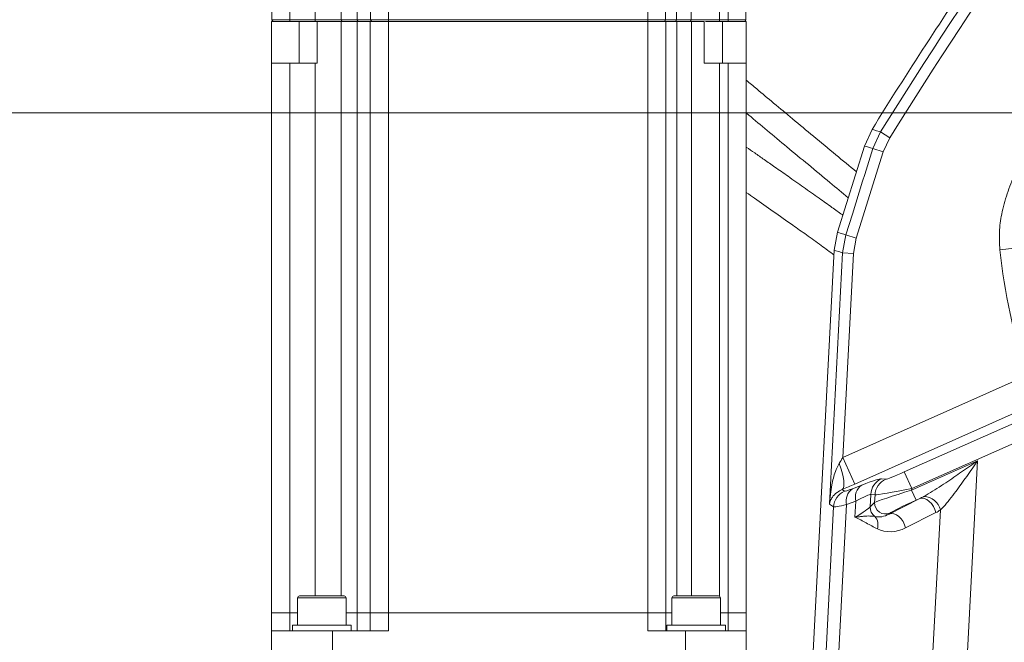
# Model space of a CAD drawing. Header units: millimetres. Extents: x 0 to 8410, y 0 to 5940.
# Tile 193 of 256: x 4856 to 5125, y 2587 to 2758. Entities that reach past the tile are written whole.
import ezdxf

# ---------------------------------------------------------------- set-up
doc = ezdxf.new("R2010")
doc.units = ezdxf.units.MM
doc.header["$LTSCALE"] = 10
doc.styles.add('SLDTEXTSTYLE0', font='TXT', dxfattribs={"width": 0.605})
doc.dimstyles.new('SLDDIMSTYLE0', dxfattribs={"dimtxt": 50, "dimasz": 50, "dimexe": 0, "dimexo": 0.0625, "dimgap": 12.5, "dimtad": 1, "dimtoh": 1, "dimdec": 1, "dimrnd": 1e-09, "dimzin": 12, "dimdsep": 46, "dimtxsty": 'SLDTEXTSTYLE0', "dimsah": 1, "dimcen": 0.09, "dimadec": 0, "dimazin": 0, "dimtfac": 1, "dimtofl": 0, "dimtmove": 0, "dimatfit": 3, "dimfxl": 0, "dimfrac": 2, "dimtolj": 1, "dimtzin": 12, "dimarcsym": 0})

# ---------------------------------------------------------------- blocks, each defined once
blk = doc.blocks.new('*D8')
at = {"color": 7, "linetype": 'Continuous', "lineweight": 0}
for p, q in [((5314.72, 3632.57), (4589.07, 3632.57)), ((4604.07, 3632.57), (4604.07, 2732.57)), ((5314.72, 2732.57), (4589.07, 2732.57))]:
    blk.add_line(p, q, dxfattribs=at)
for points in [[(4604.07, 3632.57), (4596.57, 3582.57), (4611.57, 3582.57)], [(4604.07, 2732.57), (4611.57, 2782.57), (4596.57, 2782.57)]]:
    blk.add_solid(points, dxfattribs=at)
at = {"color": 7, "linetype": 'Continuous', "lineweight": 0, "insert": (4539.62, 3125.29), "char_height": 50, "attachment_point": 1, "rotation": 90, "style": 'SLDTEXTSTYLE0'}
blk.add_mtext('900', dxfattribs=at)
blk = doc.blocks.new('*D9')
at = {"color": 7, "linetype": 'Continuous', "lineweight": 0}
for p, q in [((5314.72, 2732.57), (4589.07, 2732.57)), ((4604.07, 2237.57), (4604.07, 2732.57)), ((4975.83, 2237.57), (4589.07, 2237.57))]:
    blk.add_line(p, q, dxfattribs=at)
for points in [[(4604.07, 2732.57), (4596.57, 2682.57), (4611.57, 2682.57)], [(4604.07, 2237.57), (4611.57, 2287.57), (4596.57, 2287.57)]]:
    blk.add_solid(points, dxfattribs=at)
at = {"color": 7, "linetype": 'Continuous', "lineweight": 0, "insert": (4539.62, 2427.79), "char_height": 50, "attachment_point": 1, "rotation": 90, "style": 'SLDTEXTSTYLE0'}
blk.add_mtext('495', dxfattribs=at)
blk = doc.blocks.new('*D10')
at = {"color": 7, "linetype": 'Continuous', "lineweight": 0}
for p, q in [((5314.72, 3964.57), (4489.07, 3964.57)), ((4504.07, 2237.57), (4504.07, 3964.57)), ((4975.83, 2237.57), (4489.07, 2237.57))]:
    blk.add_line(p, q, dxfattribs=at)
for points in [[(4504.07, 3964.57), (4496.57, 3914.57), (4511.57, 3914.57)], [(4504.07, 2237.57), (4511.57, 2287.57), (4496.57, 2287.57)]]:
    blk.add_solid(points, dxfattribs=at)
at = {"color": 7, "linetype": 'Continuous', "lineweight": 0, "insert": (4439.62, 3024.71), "char_height": 50, "attachment_point": 1, "rotation": 90, "style": 'SLDTEXTSTYLE0'}
blk.add_mtext('1727', dxfattribs=at)

msp = doc.modelspace()

# ---------------------------------------------------------------- linework, layer by layer
at = {"color": 7, "linetype": 'Continuous', "lineweight": 0}
for p, q in [((4924.820842, 2758.066033), (4924.724686, 2763.574759)), ((4951.820842, 2758.066033), (4951.724686, 2763.574759)), ((5032.628531, 2758.066033), (5032.724686, 2763.574759)), ((5054.628531, 2758.066033), (5054.724686, 2763.574759)), ((4924.724686, 2746.174759), (4924.724686, 2757.574759)), ((4925.320765, 2757.574759), (4924.724686, 2757.574759)), ((4929.724686, 2757.574759), (4925.320765, 2757.574759)), ((4936.65869, 2757.574759), (4929.724686, 2757.574759)), ((4936.874793, 2757.574759), (4936.65869, 2757.574759)), ((4937.224686, 2757.574759), (4937.224686, 2746.174759)), ((4948.124686, 2757.574759), (4943.734156, 2757.574759)), ((4952.320765, 2757.574759), (4948.506177, 2757.574759)), ((4951.724686, 2595.574759), (4951.724686, 2757.574759)), ((4956.724686, 2757.574759), (4952.320765, 2757.574759)), ((5027.724686, 2757.574759), (4956.724686, 2757.574759)), ((5032.128607, 2757.574759), (5027.724686, 2757.574759)), ((5035.236791, 2757.574759), (5032.128607, 2757.574759)), ((5032.724686, 2757.574759), (5032.724686, 2595.574759)), ((5035.392799, 2757.574759), (5035.236791, 2757.574759)), ((5039.669055, 2757.574759), (5035.65802, 2757.574759)), ((5043.224686, 2746.174759), (5043.224686, 2757.574759)), ((5047.352804, 2757.574759), (5043.574106, 2757.574759)), ((5049.724686, 2757.574759), (5047.352804, 2757.574759)), ((5054.128607, 2757.574759), (5049.724686, 2757.574759)), ((5054.724686, 2757.574759), (5054.128607, 2757.574759)), ((5054.724686, 2757.574759), (5054.724686, 2746.174759)), ((4924.724686, 2595.574759), (4924.724686, 2746.174759)), ((4936.65869, 2746.174759), (4929.724686, 2746.174759)), ((4937.224686, 2746.174759), (4936.65869, 2746.174759)), ((5047.352804, 2746.174759), (5049.724686, 2746.174759)), ((5054.724686, 2746.174759), (5054.724686, 2595.574759)), ((5089.153633, 2728.01029), (5087.062039, 2723.438416)), ((5089.153633, 2728.01029), (5089.155051, 2728.012576)), ((5079.680183, 2699.814682), (5087.062033, 2723.438418)), ((5079.680178, 2699.814684), (5078.798618, 2694.904323)), ((5072.301555, 2570.932972), (5078.798484, 2694.90176)), ((5078.798484, 2694.90176), (5078.798618, 2694.904323)), ((4931.824445, 2599.674759), (4931.824445, 2592.174759)), ((4932.324445, 2600.174759), (4944.594445, 2600.174759)), ((4945.094445, 2592.174759), (4945.094445, 2599.674759)), ((5034.354928, 2599.674759), (5034.354928, 2592.174759)), ((5034.854928, 2600.174759), (5042.196663, 2600.174759)), ((5042.196663, 2600.174759), (5047.124928, 2600.174759)), ((5047.624928, 2592.174759), (5047.624928, 2599.674759)), ((4924.724686, 2590.574759), (4924.724686, 2595.574759)), ((4924.724686, 2595.574759), (4929.724686, 2595.574759)), ((4929.724686, 2595.574759), (4931.824445, 2595.574759)), ((4945.094445, 2595.574759), (4948.124686, 2595.574759)), ((4948.124686, 2595.574759), (4951.724686, 2595.574759)), ((4951.724686, 2590.574759), (4951.724686, 2595.574759)), ((4951.724686, 2595.574759), (4956.724686, 2595.574759)), ((4956.724686, 2595.574759), (5027.724686, 2595.574759)), ((5027.724686, 2595.574759), (5032.724686, 2595.574759)), ((5032.724686, 2595.574759), (5032.724686, 2590.574759)), ((5032.724686, 2595.574759), (5034.354928, 2595.574759)), ((5047.624928, 2595.574759), (5049.724686, 2595.574759)), ((5049.724686, 2595.574759), (5054.724686, 2595.574759)), ((5054.724686, 2595.574759), (5054.724686, 2590.574759)), ((4930.459445, 2592.174759), (4930.459445, 2590.574759)), ((4946.459445, 2592.174759), (4930.459445, 2592.174759)), ((4946.459445, 2590.574759), (4946.459445, 2592.174759)), ((5032.989928, 2592.174759), (5032.989928, 2590.574759)), ((5040.989928, 2592.174759), (5032.989928, 2592.174759)), ((5048.989928, 2592.174759), (5040.989928, 2592.174759)), ((5048.989928, 2590.574759), (5048.989928, 2592.174759)), ((4924.724686, 2590.574759), (4924.724686, 2575.574759)), ((4941.392502, 2590.574759), (4924.724686, 2590.574759)), ((4941.392502, 2575.574759), (4941.392502, 2590.574759)), ((4941.392502, 2590.574759), (4956.724686, 2590.574759)), ((5027.724686, 2590.574759), (5038.05687, 2590.574759)), ((5038.05687, 2590.574759), (5038.05687, 2575.574759)), ((5054.724686, 2590.574759), (5038.05687, 2590.574759)), ((5054.724686, 2575.574759), (5054.724686, 2590.574759))]:
    msp.add_line(p, q, dxfattribs=at)
at = {"color": 8, "linetype": 'Continuous', "lineweight": 0}
for p, q in [((4929.724686, 2758.066033), (4929.724686, 2763.574759)), ((4936.65869, 2758.066033), (4936.65869, 2763.574759)), ((4943.80219, 2758.066033), (4943.734156, 2763.574759)), ((4948.186226, 2758.066033), (4948.124686, 2763.574759)), ((4956.724686, 2758.066033), (4956.724686, 2763.574759)), ((5027.724686, 2758.066033), (5027.724686, 2763.574759)), ((5035.59007, 2758.066033), (5035.65802, 2763.574759)), ((5039.595172, 2758.066033), (5039.669055, 2763.574759)), ((5047.352804, 2758.066033), (5047.352804, 2763.574759)), ((5049.724686, 2758.066033), (5049.724686, 2763.574759)), ((4924.820842, 2758.066033), (4929.724686, 2758.066033)), ((4929.724686, 2758.066033), (4936.65869, 2758.066033)), ((4929.724686, 2757.574759), (4929.724686, 2758.066033)), ((4932.224686, 2757.574759), (4932.224686, 2746.174759)), ((4936.65869, 2758.066033), (4943.80219, 2758.066033)), ((4936.65869, 2757.574759), (4936.65869, 2758.066033)), ((4943.734156, 2757.574759), (4943.734156, 2600.174759)), ((4943.80219, 2758.066033), (4948.186226, 2758.066033)), ((4948.124686, 2595.574759), (4948.124686, 2757.574759)), ((4948.186226, 2758.066033), (4951.820842, 2758.066033)), ((4951.820842, 2758.066033), (4956.724686, 2758.066033)), ((4956.724686, 2758.066033), (5027.724686, 2758.066033)), ((4956.724686, 2757.574759), (4956.724686, 2758.066033)), ((4956.724686, 2757.574759), (4956.724686, 2595.574759)), ((5027.724686, 2758.066033), (5032.628531, 2758.066033)), ((5027.724686, 2757.574759), (5027.724686, 2758.066033)), ((5027.724686, 2595.574759), (5027.724686, 2757.574759)), ((5032.628531, 2758.066033), (5035.59007, 2758.066033)), ((5035.59007, 2758.066033), (5039.595172, 2758.066033)), ((5035.65802, 2757.574759), (5035.65802, 2600.174759)), ((5039.595172, 2758.066033), (5047.352804, 2758.066033)), ((5039.669055, 2600.174759), (5039.669055, 2757.574759)), ((5047.352804, 2757.574759), (5047.352804, 2758.066033)), ((5047.352804, 2758.066033), (5049.724686, 2758.066033)), ((5048.224686, 2746.174759), (5048.224686, 2757.574759)), ((5049.724686, 2758.066033), (5054.628531, 2758.066033)), ((5049.724686, 2757.574759), (5049.724686, 2758.066033)), ((4929.724686, 2746.174759), (4929.724686, 2595.574759)), ((4936.65869, 2600.174759), (4936.65869, 2746.174759)), ((5047.352804, 2746.174759), (5047.352804, 2600.119812)), ((5049.724686, 2595.574759), (5049.724686, 2746.174759)), ((5089.382793, 2722.741184), (5091.478531, 2727.317985)), ((5094.023451, 2725.737249), (5091.478531, 2727.317985)), ((5094.023451, 2725.737249), (5092.241832, 2721.847041)), ((5092.241832, 2721.847041), (5084.846558, 2698.200522)), ((5092.241832, 2721.847041), (5089.382793, 2722.741184)), ((5081.104165, 2694.178491), (5081.987499, 2699.094671)), ((5084.846558, 2698.200522), (5081.987499, 2699.094671)), ((5084.846558, 2698.200522), (5084.095948, 2694.021698)), ((5077.497396, 2625.357238), (5081.104165, 2694.178491)), ((5084.095948, 2694.021698), (5081.104165, 2694.178491)), ((5084.095948, 2694.021698), (5081.166377, 2638.12216)), ((5132.095534, 2695.927574), (5124.156561, 2695.034602)), ((5081.166377, 2638.12216), (5131.416575, 2660.494989)), ((5134.666009, 2653.196641), (5084.415811, 2630.823812)), ((5097.990698, 2634.161123), (5138.379541, 2652.143395)), ((5149.036777, 2651.422622), (5100.021594, 2629.599656)), ((5084.415811, 2630.823812), (5081.166377, 2638.12216)), ((5099.997612, 2629.142057), (5118.063773, 2637.18563)), ((5118.063773, 2637.18563), (5114.013425, 2559.900371)), ((5091.733985, 2632.274623), (5092.906084, 2632.154162)), ((5100.021594, 2629.599656), (5097.990698, 2634.161123)), ((5080.953924, 2629.312974), (5081.599591, 2628.86922)), ((5083.796698, 2629.557239), (5086.322235, 2630.530763)), ((5100.021594, 2629.599656), (5099.997612, 2629.142057)), ((5101.21615, 2626.405176), (5099.997612, 2629.142057)), ((5088.799086, 2627.973402), (5088.620052, 2624.557227)), ((5089.971185, 2627.852941), (5088.799086, 2627.973402)), ((5089.861084, 2625.752083), (5089.971185, 2627.852941)), ((5093.802117, 2622.611635), (5102.098457, 2626.798005)), ((5102.098457, 2626.798005), (5101.21615, 2626.405176)), ((5075.710073, 2568.582941), (5078.644182, 2624.569073)), ((5078.644182, 2624.569073), (5077.497396, 2625.357238)), ((5082.188245, 2625.186502), (5079.153615, 2567.28231)), ((5084.713783, 2626.160026), (5082.188245, 2625.186502)), ((5084.713783, 2626.160026), (5084.481055, 2621.719328)), ((5088.620052, 2624.557227), (5089.861084, 2625.752083)), ((5104.512937, 2559.667713), (5107.871314, 2623.749372)), ((5094.059099, 2622.859055), (5093.802117, 2622.611635)), ((5106.634652, 2622.996247), (5098.338312, 2618.809877)), ((4931.954064, 2599.674759), (4931.824445, 2599.674759)), ((4945.094445, 2599.674759), (4931.954064, 2599.674759)), ((5042.295011, 2599.674759), (5034.354928, 2599.674759)), ((5047.624928, 2599.674759), (5042.295011, 2599.674759)), ((4929.724686, 2595.574759), (4929.724686, 2590.574759)), ((4948.124686, 2590.574759), (4948.124686, 2595.574759)), ((4956.724686, 2595.574759), (4956.724686, 2590.574759)), ((5027.724686, 2590.574759), (5027.724686, 2595.574759)), ((5049.724686, 2590.574759), (5049.724686, 2595.574759))]:
    msp.add_line(p, q, dxfattribs=at)
at = {"color": 8, "linetype": 'Continuous', "lineweight": 0, "flags": 128}
for points in [[(4948.506177, 2757.574759), (4948.444433, 2757.584155), (4948.385009, 2757.611989), (4948.33014, 2757.657215), (4948.281886, 2757.718134), (4948.242062, 2757.792456), (4948.212164, 2757.877387), (4948.193316, 2757.969737), (4948.186226, 2758.066033)], [(5089.155051, 2728.012576), (5089.614113, 2727.875384), (5090.388905, 2727.643788), (5091.1637, 2727.412133), (5091.478531, 2727.317985)], [(5081.987499, 2699.094671), (5083.77842, 2704.821154), (5086.580607, 2713.781169), (5087.157285, 2715.625102), (5089.382793, 2722.741184)], [(5089.382793, 2722.741184), (5088.756718, 2722.929694), (5087.909573, 2723.184706), (5087.52297, 2723.301059), (5087.062429, 2723.439645)], [(5079.679804, 2699.813509), (5080.711561, 2699.492195), (5081.422838, 2699.270617), (5081.676469, 2699.191591), (5081.987499, 2699.094671)], [(5081.104165, 2694.178491), (5080.791839, 2694.276501), (5080.022978, 2694.517726), (5079.254113, 2694.758883), (5078.798484, 2694.90176)], [(5080.953924, 2629.312974), (5081.227277, 2629.640167), (5081.395971, 2630.174466), (5081.454996, 2630.899998), (5081.402596, 2631.795208), (5081.240329, 2632.8335), (5080.973016, 2633.984027), (5080.608599, 2635.212608), (5080.157903, 2636.482744)], [(5106.634652, 2622.996247), (5106.369603, 2623.873935), (5105.960636, 2624.712191), (5105.429991, 2625.465428), (5104.806526, 2626.092685), (5104.124146, 2626.559848), (5103.419961, 2626.841515), (5102.732265, 2626.922366), (5102.098457, 2626.798005)], [(5098.338312, 2618.809877), (5098.073263, 2619.687566), (5097.664296, 2620.525821), (5097.133651, 2621.279059), (5096.510186, 2621.906315), (5095.827806, 2622.373479), (5095.123621, 2622.655145), (5094.435925, 2622.735996), (5093.802117, 2622.611635)]]:
    msp.add_lwpolyline(points, dxfattribs=at)
at = {"color": 8, "linetype": 'Continuous', "lineweight": 0}
for centre, radius, start, end in [((6193.802699, 2042.626864), 1297.659625, 141.873262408, 148.154174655), ((6193.802699, 2042.626864), 1294.663737, 141.873262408, 148.154174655), ((4944.242068, 2758.009771), 0.443462, 172.7111941, 258.7969331), ((5035.150309, 2758.009609), 0.443366, 281.24798503, 7.31149447), ((5039.145969, 2758.021454), 0.45141, 278.28856345, 5.66744911), ((5308.702803, 2715.792275), 185.709979, 186.41762809, 197.32320425), ((5093.798567, 2627.713964), 5.006208, 114.35596784, 177.02940729), ((5094.970666, 2627.593502), 5.006208, 114.35596784, 177.02940729), ((5086.097289, 2626.229282), 4.04574, 124.65581666, 194.93646788), ((5088.622826, 2627.202807), 4.04574, 124.65581666, 194.93646788), ((5083.64469, 2624.297991), 5.00785, 114.10302522, 176.89697478), ((5103.149131, 2622.599861), 4.860081, 13.68128333, 87.29942261), ((5091.639432, 2624.440531), 3.021634, 177.78667886, 235.48290538), ((5092.872904, 2625.630133), 3.014287, 177.68131789, 293.17396371), ((5087.302803, 2619.649885), 3.490259, 341.30681244, 41.24259259)]:
    msp.add_arc(centre, radius, start, end, dxfattribs=at)
at = {"color": 7, "linetype": 'Continuous', "lineweight": 0}
for centre, radius, start, end in [((6193.802699, 2042.626864), 1300, 145.766516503, 148.182201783), ((4925.320765, 2758.074759), 0.5, 181, 270), ((4952.320765, 2758.074759), 0.5, 181, 270), ((5032.128607, 2758.074759), 0.5, 270, 359), ((5054.128607, 2758.074759), 0.5, 270, 359), ((4932.324445, 2599.674759), 0.5, 90, 180), ((4944.594445, 2599.674759), 0.5, 0, 90), ((5034.854928, 2599.674759), 0.5, 90, 180), ((5047.124928, 2599.674759), 0.5, 0, 90)]:
    msp.add_arc(centre, radius, start, end, dxfattribs=at)
at = {"color": 8, "linetype": 'Continuous', "lineweight": 0}
for centre, major_axis, ratio, start_param, end_param in [((5081.200239, 2638.768278), (3.279031, 5.476098), 0.0476443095, 4.3105526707, 4.6226942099), ((5071.333962, 2623.072017), (20.501561, 9.155234), 0.0466691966, 0.0808796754, 0.7302883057), ((5098.00609, 2634.454813), (5.12539, 2.288808), 0.0466691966, 3.222472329, 4.6885489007), ((5084.449673, 2631.46993), (11.275859, 5.035378), 0.0466691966, 4.3764073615, 4.6885489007), ((5089.792007, 2632.540737), (8.200625, 3.662093), 0.0466691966, 3.1701124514, 3.8718809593), ((5099.976064, 2628.730891), (10.172376, 3.043535), 0.0365202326, 1.5577518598, 3.0238284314), ((5100.036986, 2629.893346), (10.119485, 2.022794), 0.0276154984, 3.239271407, 4.7053479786), ((5073.364858, 2618.51055), (15.504666, 9.428154), 0.0535876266, 0.0681767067, 0.7175853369), ((5103.780943, 2630.826504), (6.88293, 4.659604), 0.3204543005, 4.2575391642, 4.4415325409), ((5091.822903, 2627.97927), (13.195065, 3.394929), 0.0329524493, 3.1836081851, 3.8853766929), ((5073.251092, 2616.339766), (15.453522, 8.402983), 0.0513249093, 5.4975716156, 6.1469802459), ((5101.194602, 2625.99401), (7.175546, 3.204332), 0.0466691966, 1.5469562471, 3.0130328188), ((5106.692422, 2630.67392), (4.739414, 7.886621), 0.6101748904, 3.9108156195, 4.0948089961), ((5092.207641, 2624.986565), (3.795871, 1.882616), 0.6719592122, 3.7842566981, 4.8005861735), ((5095.11912, 2624.833981), (7.490896, 3.286731), 0.8342195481, 3.7605884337, 4.776917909)]:
    msp.add_ellipse(centre, major_axis=major_axis, ratio=ratio, start_param=start_param, end_param=end_param, dxfattribs=at)
at = {"color": 7, "linetype": 'Continuous', "lineweight": 0}
for points, knots in [([(4937.224686, 2757.574759), (4937.213918, 2757.574759), (4937.203046, 2757.574759), (4936.837178, 2757.574759), (4936.83371, 2757.574759)], [0, 0, 0, 0, 0.9905191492, 1, 1, 1, 1]), ([(5084.859562, 2716.389969), (5082.991003, 2717.942782), (5079.097135, 2721.178669), (5073.253363, 2726.02126), (5067.557877, 2730.749452), (5062.371705, 2735.072025), (5058.136829, 2738.617648), (5055.67563, 2740.697206), (5054.724686, 2741.500693)], [0, 0, 0, 0, 0.1858261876, 0.3872408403, 0.5752978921, 0.7473027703, 0.9023643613, 1, 1, 1, 1]), ([(5054.724686, 2732.486903), (5054.94724, 2732.299666), (5056.81064, 2730.731961), (5060.528809, 2727.631552), (5065.977109, 2723.099751), (5071.735824, 2718.325277), (5077.350108, 2713.672054), (5080.964932, 2710.66223), (5082.635211, 2709.271499)], [0, 0, 0, 0, 0.0244705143, 0.2048869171, 0.3999769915, 0.6083867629, 0.8190497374, 1, 1, 1, 1]), ([(5081.144521, 2704.500925), (5081.079009, 2704.548602), (5080.10386, 2705.258279), (5077.954282, 2706.801572), (5074.448306, 2709.303807), (5070.428702, 2712.144345), (5066.366069, 2714.999829), (5062.753206, 2717.53275), (5059.712123, 2719.664352), (5057.11202, 2721.487802), (5055.491513, 2722.62698), (5054.724686, 2723.166041)], [0, 0, 0, 0, 0.0077050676, 0.1146904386, 0.248775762, 0.4109519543, 0.5717990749, 0.7077302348, 0.8175811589, 0.9136791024, 1, 1, 1, 1]), ([(5054.724686, 2710.704743), (5055.460469, 2710.189017), (5057.926737, 2708.460357), (5062.18751, 2705.473251), (5066.942699, 2702.122123), (5071.320326, 2699.008107), (5075.093999, 2696.300297), (5077.576637, 2694.476174), (5078.731702, 2693.627488)], [0, 0, 0, 0, 0.0902506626, 0.3025108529, 0.5236725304, 0.6784203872, 0.8503828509, 1, 1, 1, 1])]:
    msp.add_open_spline(points, degree=3, knots=knots, dxfattribs=at)
for points in [[(4943.734156, 2757.574759), (4942.783729, 2757.574759), (4940.882875, 2757.574759), (4938.444083, 2757.574759), (4937.224686, 2757.574759)], [(4951.724686, 2757.574759), (4951.678623, 2757.574759), (4951.586496, 2757.574759), (4950.843387, 2757.574759), (4949.720383, 2757.574759), (4948.656585, 2757.574759), (4948.124686, 2757.574759)], [(4956.724686, 2757.574759), (4956.069501, 2757.574759), (4954.759131, 2757.574759), (4953.106406, 2757.574759), (4951.95016, 2757.574759), (4951.799844, 2757.574759), (4951.724686, 2757.574759)], [(5032.724686, 2757.574759), (5032.649528, 2757.574759), (5032.499213, 2757.574759), (5031.342967, 2757.574759), (5029.690242, 2757.574759), (5028.379872, 2757.574759), (5027.724686, 2757.574759)], [(5035.65802, 2757.574759), (5035.220527, 2757.574759), (5034.345543, 2757.574759), (5033.435311, 2757.574759), (5032.835706, 2757.574759), (5032.761693, 2757.574759), (5032.724686, 2757.574759)], [(5043.224686, 2757.574759), (5042.555461, 2757.574759), (5041.21701, 2757.574759), (5040.18504, 2757.574759), (5039.669055, 2757.574759)], [(4929.724686, 2746.174759), (4929.069501, 2746.174759), (4927.759131, 2746.174759), (4926.106406, 2746.174759), (4924.95016, 2746.174759), (4924.799844, 2746.174759), (4924.724686, 2746.174759)], [(5047.352804, 2746.174759), (5046.640975, 2746.174759), (5045.217317, 2746.174759), (5043.888897, 2746.174759), (5043.224686, 2746.174759)], [(5049.724686, 2746.174759), (5050.379872, 2746.174759), (5051.690242, 2746.174759), (5053.342967, 2746.174759), (5054.499213, 2746.174759), (5054.649528, 2746.174759), (5054.724686, 2746.174759)]]:
    msp.add_open_spline(points, degree=3, dxfattribs=at)
at = {"color": 8, "linetype": 'Continuous', "lineweight": 0}
for points, knots in [([(5124.156561, 2695.034602), (5124.064184, 2696.662056), (5123.879265, 2699.919881), (5124.631608, 2705.083056), (5126.060087, 2710.408729), (5128.192667, 2715.831276), (5130.782075, 2721.145641), (5132.721808, 2724.622955), (5133.745691, 2726.387181), (5133.75268, 2726.399224)], [0, 0, 0, 0, 0.1463610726, 0.2929845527, 0.4670395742, 0.6418086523, 0.8164270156, 0.9987469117, 1, 1, 1, 1]), ([(5077.497396, 2625.357238), (5077.497893, 2625.364754), (5077.614694, 2627.13083), (5078.009076, 2630.122948), (5078.862487, 2633.882912), (5079.792753, 2635.749906), (5080.157903, 2636.482744)], [0, 0, 0, 0, 0.0019723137, 0.4634370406, 0.7893869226, 1, 1, 1, 1]), ([(5103.378121, 2627.454545), (5103.768907, 2627.678148), (5105.753144, 2628.813501), (5109.201227, 2631.094949), (5113.693867, 2634.149467), (5116.599691, 2636.170174), (5118.056452, 2637.180552), (5118.063773, 2637.18563)], [0, 0, 0, 0, 0.0798210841, 0.4052955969, 0.701847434, 0.998501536, 1, 1, 1, 1]), ([(5118.063773, 2637.18563), (5118.058832, 2637.17854), (5117.063104, 2635.749918), (5115.079871, 2632.89656), (5112.528288, 2629.346865), (5110.412818, 2626.57478), (5109.000548, 2624.872356), (5108.154247, 2624.030738), (5107.871314, 2623.749372)], [0, 0, 0, 0, 0.0014720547, 0.2966228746, 0.591424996, 0.7549768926, 0.9180847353, 1, 1, 1, 1]), ([(5080.953924, 2629.312974), (5080.460581, 2629.061559), (5079.204348, 2628.421363), (5078.356894, 2627.389011), (5077.748102, 2626.324187), (5077.558401, 2625.684006), (5077.497883, 2625.359844), (5077.497396, 2625.357238)], [0, 0, 0, 0, 0.21021844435, 0.53529307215, 0.76569689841, 0.99811617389, 1, 1, 1, 1]), ([(5084.481055, 2621.719328), (5084.487209, 2621.720269), (5084.704626, 2621.753497), (5085.125361, 2621.814613), (5085.921347, 2621.918151), (5087.160497, 2622.047267), (5088.660154, 2622.112118), (5089.504765, 2622.004607), (5089.927216, 2621.950834)], [0, 0, 0, 0, 0.0025793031, 0.0911283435, 0.1795527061, 0.3554366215, 0.6776067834, 1, 1, 1, 1]), ([(5090.608945, 2618.531256), (5089.594896, 2619.079242), (5087.56731, 2620.174937), (5085.530923, 2621.270076), (5084.486141, 2621.717152), (5084.481055, 2621.719328)], [0, 0, 0, 0, 0.4989064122, 0.9975607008, 1, 1, 1, 1])]:
    msp.add_open_spline(points, degree=3, knots=knots, dxfattribs=at)

# ---------------------------------------------------------------- dimensions: what is measured, and where the dimension line sits
at = {"color": 7, "linetype": 'Continuous', "lineweight": 0}
for base, p1, p2, picture, middle in [((4504.072845, 3964.574759), (4975.825542, 2237.574759), (5314.724686, 3964.574759), '*D10', (4504.072845, 3101.074759)), ((4604.072845, 2732.574759), (5314.724686, 3632.574759), (5314.724686, 2732.574759), '*D8', (4604.072845, 3182.574759)), ((4604.072845, 2732.574759), (4975.825542, 2237.574759), (5314.724686, 2732.574759), '*D9', (4604.072845, 2485.074759))]:
    dim = msp.add_linear_dim(base=base, p1=p1, p2=p2, angle=90, dimstyle='SLDDIMSTYLE0', dxfattribs=at)
    dim.commit()
    dim.dimension.update_dxf_attribs({"geometry": picture, "text_midpoint": middle, "dimtype": 160})

doc.saveas('drawing.dxf')
